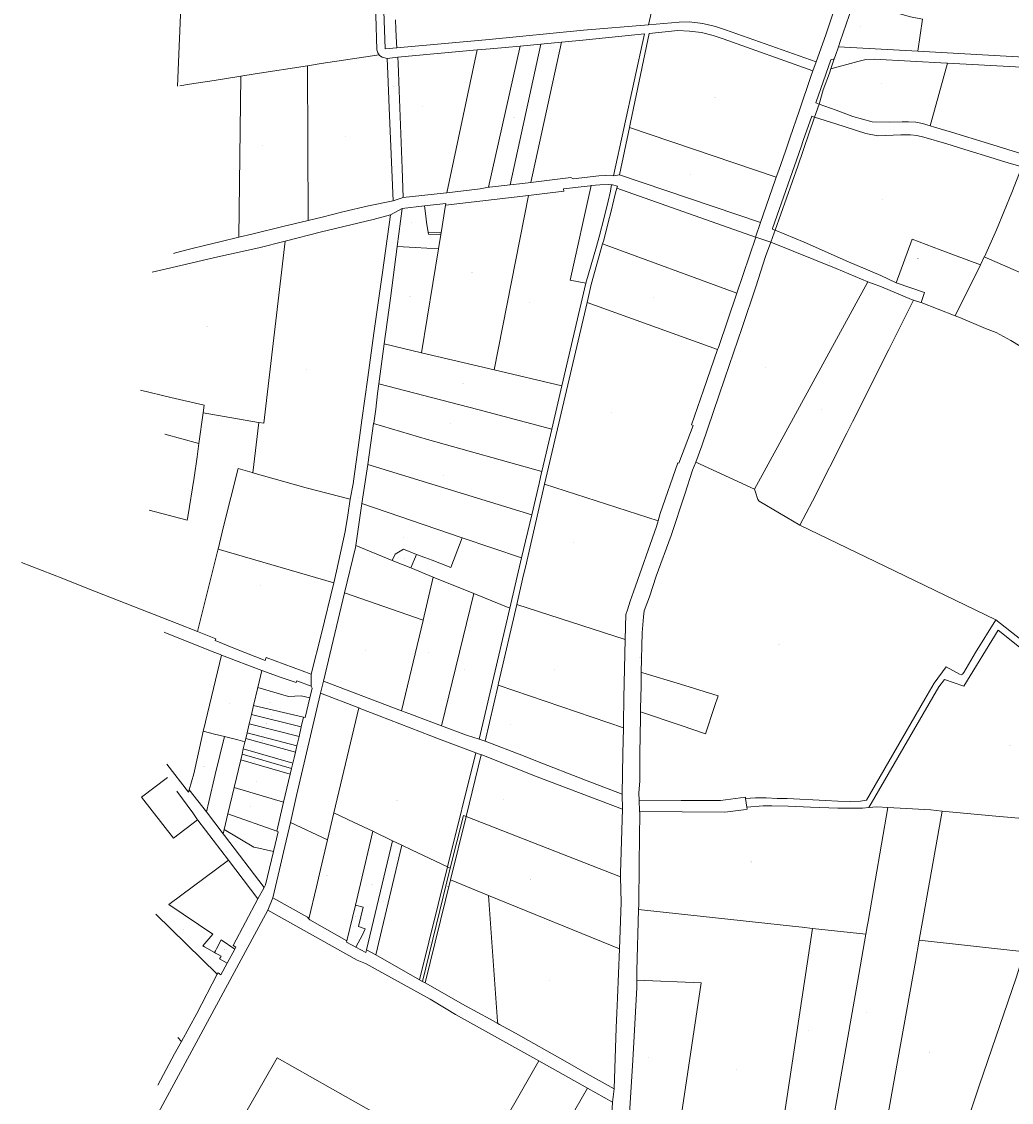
# Model space of a CAD drawing. Header units: metres. Extents: x 157502 to 161309, y 403445 to 406837.
# Tile 7 of 15: x 157806 to 158794, y 404671 to 405750. Entities that reach past the tile are written whole.
import ezdxf
from ezdxf.enums import TextEntityAlignment as Align
from ezdxf.lldxf.tags import DXFTag

# ---------------------------------------------------------------- set-up
doc = ezdxf.new("R2010")
doc.units = ezdxf.units.M
doc.layers.get('0').update_dxf_attribs({"color": 151})
doc.layers.add('B-WE-KG-GRENS_PERCEEL-G', color=150, linetype='KG-PERCEEL-SO', lineweight=18)
doc.layers.add('B-WE-KG-GRENS_PERCEEL-S', color=150, linetype='Continuous', lineweight=25)
doc.styles.add('NLCS-ISO', font='NLCS-ISO.TTF')
doc.styles.get("Standard").update_dxf_attribs({"font": 'iv-font.shx'})
tags = doc.linetypes.add('KG-PERCEEL-SO', pattern='A,5.5,-2,["P",Standard,S=1.8,R=0,X=-0.5,Y=-0.9],-2,5.5,-2,[5,NLCS.SHX,S=0.75,R=0,X=0,Y=0],-2', length=19).pattern_tags.tags
tags[6] = DXFTag(74, 10)

# ---------------------------------------------------------------- blocks, each defined once
blk = doc.blocks.new('SKG-PERCEELNUMMER-SO')
at = {"style": 'NLCS-ISO', "oblique": 10, "flags": 1}
for tag, p in [('GEMEENTECODE', (0, 2.6)), ('PERCEELGROOTTE', (0, -2.4))]:
    blk.add_attdef(tag, text='', height=1.8, dxfattribs=at).set_placement(p, align=Align.MIDDLE_CENTER)
at = {"style": 'NLCS-ISO', "oblique": 10}
blk.add_attdef('SECTIE', text='', height=1.8, dxfattribs=at).set_placement((-0.5, 0), align=Align.MIDDLE_RIGHT)
blk.add_attdef('PERCEELNUMMER', text='', height=1.8, dxfattribs=at).set_placement((0.5, 0), align=Align.MIDDLE_LEFT)

msp = doc.modelspace()

# ---------------------------------------------------------------- linework, layer by layer
at = {"layer": 'B-WE-KG-GRENS_PERCEEL-G', "ltscale": 0.2, "flags": 128}
for points in [[(157968.994, 405860.145), (157980.941, 405858.176), (158005.183, 405854.181), (158015.807, 405852.43), (158026.191, 405851.372), (158040.397, 405851.011), (158078.929, 405849.801), (158092.728, 405849.789), (158102.974, 405850.58), (158104.444, 405850.693), (158140.328, 405852.567), (158143.53, 405850.325), (158154.807, 405840.602), (158156.667, 405837.256), (158159.601, 405756.374), (158160.855, 405721.792), (158161.607, 405718.749), (158162.912, 405716.665)], [(158169.152, 405722.623), (158164.096, 405863.283)], [(157968.01, 405836.345), (157961.772, 405685.457)], [(158431.685, 405746.729), (158436.957, 405769.702), (158438.024, 405774.353)], [(158616.92, 405761.732), (158608.751, 405736.779), (158599.12, 405709.817)], [(158634.65, 405763.458), (158632.003, 405756.045), (158623.166, 405730.025), (158621.337, 405724.721)], [(158634.65, 405763.458), (158682.638, 405757.471), (158693.107, 405754.656), (158705.092, 405752.22), (158700.57, 405720.225)], [(158180.707, 405723.671), (158180.509, 405728.489), (158179.846, 405742.354), (158179.335, 405751.477)], [(158431.685, 405746.729), (158462.474, 405749.378), (158472.52, 405749.573), (158486.179, 405748.096), (158498.674, 405744.943), (158508.545, 405741.708), (158599.12, 405709.817)], [(158180.707, 405723.671), (158272.826, 405731.996), (158367.007, 405741.164), (158431.685, 405746.729)], [(158344.944, 405729.18), (158366.354, 405731.146), (158427.796, 405737.507)], [(158427.796, 405737.507), (158396.906, 405595.879)], [(158412.789, 405644.095), (158413.831, 405649.062), (158432.495, 405737.994)], [(158432.495, 405737.994), (158461.202, 405740.966), (158472.572, 405740.333), (158484.844, 405738.832), (158496.214, 405736.078), (158506.249, 405732.686), (158595.833, 405700.612)], [(158260.789, 405721.492), (158273.843, 405722.65), (158303.623, 405725.371)], [(158303.623, 405725.371), (158272.218, 405584.562)], [(158293.717, 405586.976), (158324.281, 405727.282)], [(158303.623, 405725.371), (158324.281, 405727.282)], [(158344.944, 405729.18), (158314.336, 405589.319)], [(158324.281, 405727.282), (158344.944, 405729.18)], [(158162.912, 405716.665), (158105.16, 405707.9), (158091.432, 405705.751)], [(158171.178, 405713.077), (158166.172, 405714.407), (158163.278, 405716.081), (158162.912, 405716.665)], [(158180.707, 405723.671), (158169.152, 405722.623)], [(158181.683, 405714.418), (158260.789, 405721.492)], [(158260.789, 405721.492), (158230.514, 405579.07)], [(158621.337, 405724.721), (158618.301, 405715.916), (158617.173, 405712.531)], [(158700.57, 405720.225), (158658.07, 405722.54), (158621.337, 405724.721)], [(158953.765, 405706.035), (158729.869, 405718.63), (158700.57, 405720.225)], [(158091.432, 405705.751), (158039.351, 405697.599), (158025.041, 405695.359)], [(158091.432, 405705.751), (158092.357, 405551.48)], [(158181.683, 405714.418), (158171.178, 405713.077)], [(158171.178, 405713.077), (158171.804, 405697.759), (158173.041, 405663.818), (158176.975, 405571.122)], [(158187.131, 405574.166), (158185.926, 405603.317), (158182.889, 405680.944), (158181.914, 405708.467), (158181.683, 405714.418)], [(158599.12, 405709.817), (158595.833, 405700.612)], [(158617.173, 405712.531), (158613.642, 405711.532), (158598.759, 405668.654), (158601.925, 405667.544)], [(158613.889, 405702.681), (158617.173, 405712.531)], [(158730.115, 405708.455), (158729.452, 405708.491), (158657.111, 405712.287), (158648.555, 405712.166), (158640.645, 405709.9), (158613.889, 405702.681)], [(158712.793, 405645.736), (158730.115, 405708.455)], [(158899.42, 405699.53), (158798.043, 405704.799), (158730.115, 405708.455)], [(158025.041, 405695.359), (157998.445, 405691.197), (157973.879, 405687.352), (157964.252, 405685.845)], [(158025.041, 405695.359), (158023.031, 405534.604)], [(158595.833, 405700.612), (158593.921, 405695.067), (158582.629, 405661.544), (158572.813, 405633.386), (158568.359, 405620.559), (158561.694, 405601.453), (158559.275, 405594.541)], [(158601.925, 405667.544), (158606.097, 405681.746), (158612.447, 405698.354), (158613.889, 405702.681)], [(158597.57, 405654.586), (158601.925, 405667.544)], [(158601.925, 405667.544), (158618.989, 405661.353), (158635.79, 405655.233), (158655.088, 405649.644), (158672.005, 405649.438), (158684.982, 405649.931), (158691.337, 405649.911), (158698.47, 405649.356), (158705.052, 405647.997), (158712.793, 405645.736)], [(158597.57, 405654.586), (158594.689, 405655.612), (158586.124, 405631.042), (158584.229, 405624.849), (158555.507, 405543.498), (158555.611, 405542.789), (158558.204, 405541.724)], [(158558.204, 405541.724), (158580.667, 405605.454), (158597.57, 405654.586)], [(158597.57, 405654.586), (158618.57, 405647.663), (158648.616, 405637.997), (158660.701, 405635.81), (158683.683, 405636.674), (158693.219, 405636.91), (158699.427, 405636.315), (158706.555, 405634.619), (158729.365, 405627.695), (158751.789, 405620.965), (158771.251, 405614.939), (158784.899, 405610.687), (158804.221, 405604.908)], [(158402.882, 405596.891), (158412.789, 405644.095)], [(158559.275, 405594.541), (158412.789, 405644.095)], [(158712.793, 405645.736), (158717.108, 405644.475), (158733.986, 405639.38), (158770.902, 405628.274), (158823.508, 405611.974), (158872.291, 405597.155), (158891.059, 405591.657), (158893.767, 405590.887)], [(158396.906, 405595.879), (158388.682, 405596.238), (158382.163, 405595.83), (158356.531, 405592.926), (158354.375, 405594.148)], [(158396.906, 405595.879), (158402.882, 405596.891)], [(158402.882, 405596.891), (158543.685, 405549.435)], [(158766.843, 405515.058), (158766.9, 405515.177), (158779.171, 405541.938), (158794.296, 405579.132), (158804.221, 405604.908)], [(158272.218, 405584.562), (158272.991, 405584.716), (158293.717, 405586.976)], [(158293.717, 405586.976), (158306.212, 405588.34), (158314.336, 405589.319)], [(158311.941, 405576.342), (158347.373, 405580.727), (158346.832, 405583.034), (158373.57, 405586.005), (158374.672, 405586.127)], [(158314.336, 405589.319), (158354.375, 405594.148)], [(158374.672, 405586.127), (158353.804, 405491.855)], [(158369.194, 405488.847), (158379.762, 405525.516), (158382.568, 405535.044), (158387.456, 405554.341), (158391.415, 405570.614), (158393.766, 405580.644), (158394.522, 405585.307)], [(158374.672, 405586.127), (158383.34, 405587.091), (158391.963, 405587.215), (158394.9, 405586.985)], [(158394.9, 405586.985), (158394.522, 405585.307)], [(158394.9, 405586.985), (158395.856, 405586.91)], [(158395.856, 405586.91), (158400.744, 405585.697), (158400.359, 405583.685)], [(158559.275, 405594.541), (158558.308, 405591.75), (158543.685, 405549.435)], [(158187.131, 405574.166), (158227.103, 405578.679), (158230.514, 405579.07)], [(158229.397, 405566.533), (158311.941, 405576.342)], [(158230.514, 405579.07), (158263.946, 405582.906), (158272.218, 405584.562)], [(158311.941, 405576.342), (158277.796, 405402.341)], [(158400.359, 405583.685), (158398.891, 405578.966), (158397.179, 405571.876), (158394.085, 405559.398), (158391.97, 405550.713), (158387.105, 405531.865), (158386.058, 405528.116)], [(158400.359, 405583.685), (158538.52, 405534.74)], [(158092.357, 405551.48), (158106.079, 405554.807), (158126.771, 405559.823), (158152.362, 405565.844), (158176.975, 405571.122)], [(158176.975, 405571.122), (158187.131, 405574.166)], [(158185.922, 405563.444), (158208.231, 405565.937)], [(158208.231, 405565.937), (158229.464, 405568.309), (158229.397, 405566.533)], [(158208.231, 405565.937), (158209.539, 405555.594), (158210.412, 405549.588), (158211.911, 405539.276)], [(158224.925, 405539.03), (158229.397, 405566.533)], [(158069.311, 405530.829), (158105.617, 405539.906), (158157.217, 405552.278), (158174.461, 405556.956)], [(158174.461, 405556.956), (158166.312, 405499.366), (158157.736, 405438.996), (158151.631, 405394.812), (158145.704, 405351.922), (158142.95, 405331.999), (158140.29, 405312.749), (158138.34, 405298.637), (158136.955, 405288.612), (158134.114, 405273.177)], [(158174.461, 405556.956), (158185.922, 405563.444)], [(158185.922, 405563.444), (158182.649, 405538.081)], [(158023.031, 405534.604), (158037.356, 405538.099), (158067.012, 405545.336), (158092.357, 405551.48)], [(158538.52, 405534.74), (158543.685, 405549.435)], [(157957.766, 405518.546), (157959.994, 405519.115), (157973.832, 405522.651), (157990.056, 405526.797), (158003.987, 405529.957), (158023.031, 405534.604)], [(158182.649, 405538.081), (158181.018, 405525.439)], [(158211.911, 405539.276), (158224.925, 405539.03)], [(158211.911, 405539.276), (158212.149, 405537.637)], [(158224.667, 405537.449), (158212.149, 405537.637)], [(158224.667, 405537.449), (158222.299, 405522.92)], [(158224.925, 405539.03), (158224.667, 405537.449)], [(158538.849, 405534.627), (158519.951, 405478.91)], [(158538.52, 405534.74), (158538.849, 405534.627)], [(158553.886, 405529.87), (158538.849, 405534.627)], [(158553.886, 405529.87), (158557.259, 405539.13), (158558.204, 405541.724)], [(158558.204, 405541.724), (158587.255, 405529.793), (158631.273, 405510.228), (158663.531, 405496.544), (158679.036, 405489.057)], [(158694.978, 405532.592), (158679.036, 405489.057)], [(158694.978, 405532.592), (158722.677, 405522.133), (158762.969, 405507.074)], [(157936.544, 405499.662), (157975.188, 405508.807), (157999.15, 405514.571), (158042.89, 405524.224), (158069.311, 405530.829)], [(158069.311, 405530.829), (158047.899, 405349.006), (158043.038, 405349.843)], [(158181.018, 405525.439), (158174.36, 405473.841), (158168.145, 405428.143)], [(158181.018, 405525.439), (158198.894, 405524.397), (158222.299, 405522.92)], [(158222.299, 405522.92), (158205.421, 405419.372)], [(158386.058, 405528.116), (158374.736, 405487.557)], [(158386.058, 405528.116), (158519.951, 405478.91)], [(158478.886, 405310.265), (158485.069, 405326.536), (158508.052, 405394.02), (158525.259, 405444.657), (158538.861, 405484.979), (158548.647, 405515.314), (158553.886, 405529.87)], [(158553.886, 405529.87), (158618.986, 405503.557), (158650.786, 405490.081)], [(158762.969, 405507.074), (158766.843, 405515.058)], [(158766.843, 405515.058), (158832.303, 405486.542), (158802.71, 405426.059)], [(158762.969, 405507.074), (158737.9, 405456.339)], [(158369.194, 405488.847), (158345.295, 405386.292)], [(158353.804, 405491.855), (158369.194, 405488.847)], [(158650.786, 405490.081), (158537.723, 405283.37)], [(158650.786, 405490.081), (158655.307, 405488.336), (158664.383, 405485.151), (158694.206, 405472.439), (158696.173, 405471.818)], [(158679.036, 405489.057), (158707.359, 405479.411), (158703.769, 405469.401)], [(158374.736, 405487.557), (158370.482, 405469.351)], [(158519.951, 405478.91), (158501.534, 405424.608), (158500.81, 405422.514)], [(158370.482, 405469.351), (158328.187, 405288.333)], [(158500.81, 405422.514), (158370.482, 405469.351)], [(158696.173, 405471.818), (158671.624, 405422.568), (158635.277, 405350.56), (158629.554, 405339.178), (158595.327, 405271.098), (158582.943, 405247.465)], [(158703.769, 405469.401), (158703.506, 405469.502), (158696.173, 405471.818)], [(158737.9, 405456.339), (158703.769, 405469.401)], [(158802.71, 405426.059), (158793.267, 405431.435), (158778.762, 405439.692), (158768.034, 405443.592), (158743.093, 405454.352), (158737.9, 405456.339)], [(158168.145, 405428.143), (158162.716, 405388.224)], [(158168.145, 405428.143), (158205.421, 405419.372)], [(158205.421, 405419.372), (158277.796, 405402.341)], [(158500.81, 405422.514), (158486.84, 405382.09), (158474.64, 405347.374)], [(158277.796, 405402.341), (158345.295, 405386.292)], [(157924.913, 405381.968), (157955.3, 405374.75), (157988.563, 405366.913), (157987.573, 405359.393)], [(158162.716, 405388.224), (158161.439, 405378.831), (158159.676, 405363.18), (158157.6, 405348.983), (158157.569, 405348.774)], [(158162.716, 405388.224), (158261.379, 405362.68), (158335.237, 405343.133)], [(158345.295, 405386.292), (158335.237, 405343.133)], [(157987.573, 405359.393), (157983.251, 405328.657)], [(158043.038, 405349.843), (158042.621, 405349.915), (157987.573, 405359.393)], [(158043.038, 405349.843), (158037.03, 405299.693)], [(158157.569, 405348.774), (158151.599, 405307.956)], [(158325.369, 405300.785), (158211.452, 405332.953), (158157.569, 405348.774)], [(157949.361, 405338.172), (157983.251, 405328.657)], [(158335.237, 405343.133), (158325.369, 405300.785)], [(158462.208, 405309.124), (158476.251, 405346.897), (158474.64, 405347.374)], [(157983.251, 405328.657), (157981.415, 405315.597), (157978.593, 405294.966), (157972.136, 405255.628)], [(158151.599, 405307.956), (158145.881, 405268.898)], [(158151.599, 405307.956), (158315.262, 405257.569)], [(158424.556, 405100.58), (158425.439, 405139.875), (158426.901, 405155.961), (158427.387, 405161.797), (158432.739, 405175.904), (158439.59, 405196.456), (158454.26, 405237.043), (158467.957, 405278.134), (158475.776, 405302.081), (158478.886, 405310.265)], [(158462.208, 405309.124), (158460.975, 405309.582), (158443.602, 405258.798), (158441.491, 405251.585)], [(158478.886, 405310.265), (158537.723, 405283.37)], [(158002.261, 405223.501), (158007.844, 405245.845), (158022.347, 405303.887)], [(158022.347, 405303.887), (158036.229, 405299.916), (158037.03, 405299.693)], [(158037.03, 405299.693), (158090.152, 405284.688), (158134.114, 405273.177)], [(158325.369, 405300.785), (158325.157, 405299.878), (158322.582, 405288.83)], [(158300.338, 405168.237), (158306.882, 405196.459), (158308.914, 405205.222), (158328.187, 405288.333)], [(158322.582, 405288.83), (158315.262, 405257.569)], [(158441.491, 405251.585), (158328.187, 405288.333)], [(158582.943, 405247.465), (158542.229, 405271.175), (158540.991, 405273.039), (158538.529, 405280.293), (158537.723, 405283.37)], [(158134.114, 405273.177), (158131.768, 405257.205), (158129.011, 405240.863), (158120.608, 405201.558), (158117.745, 405189.819)], [(157933.497, 405262.325), (157971.597, 405252.43), (157972.136, 405255.628)], [(158145.881, 405268.898), (158139.735, 405226.849)], [(158145.881, 405268.898), (158245.983, 405234.827)], [(158315.262, 405257.569), (158305.191, 405214.563)], [(158441.491, 405251.585), (158439.851, 405245.978), (158416.722, 405180.655), (158413.608, 405171.316), (158410.773, 405162.814), (158409.245, 405158.231), (158408.608, 405133.173)], [(158778.454, 405152.673), (158677.323, 405201.705), (158582.943, 405247.465)], [(158200.299, 405217.995), (158208.774, 405214.954), (158216.046, 405212.272), (158234.684, 405204.891), (158245.983, 405234.827)], [(158245.983, 405234.827), (158305.191, 405214.563)], [(158002.012, 405222.505), (157981.716, 405141.279)], [(158002.012, 405222.505), (158002.261, 405223.501)], [(158002.261, 405223.501), (158117.745, 405189.819)], [(158139.735, 405226.849), (158139.476, 405225.079), (158128.6, 405179.697)], [(158139.735, 405226.849), (158176.183, 405212.031)], [(158187.415, 405223.304), (158178.899, 405218.26)], [(158200.327, 405218.061), (158187.415, 405223.304)], [(157806.297, 405209.883), (157847.404, 405193.975), (157873.14, 405183.907), (157909.679, 405169.428), (157961.483, 405149.334), (157981.716, 405141.279)], [(158178.899, 405218.26), (158176.183, 405212.031)], [(158176.183, 405212.031), (158194.531, 405204.571)], [(158194.531, 405204.571), (158200.299, 405217.995)], [(158200.327, 405218.061), (158200.299, 405217.995)], [(158305.191, 405214.563), (158293.435, 405164.361)], [(158194.531, 405204.571), (158216.946, 405195.458)], [(158778.454, 405152.673), (158823.754, 405117.163), (158862.9, 405174.94), (158864.99, 405177.18), (158878.594, 405198.508)], [(158117.745, 405189.819), (158105.409, 405139.246), (158095.264, 405098.609)], [(158216.946, 405195.458), (158206.992, 405152.661)], [(158216.946, 405195.458), (158257.363, 405179.026)], [(158128.6, 405179.697), (158107.476, 405091.549)], [(158206.992, 405152.661), (158128.6, 405179.697)], [(158225.181, 405047.051), (158257.363, 405179.026)], [(158257.363, 405179.026), (158293.435, 405164.361)], [(158282.147, 405089.787), (158300.338, 405168.237)], [(158300.338, 405168.237), (158408.608, 405133.173)], [(158293.435, 405164.361), (158262.839, 405033.704)], [(158206.992, 405152.661), (158206.861, 405152.099), (158185.383, 405062.068)], [(158528.68, 404974.552), (158538.606, 404975.126), (158549.137, 404975.215), (158560.202, 404974.59), (158568.68, 404974.501), (158570.323, 404974.425), (158608.495, 404972.665), (158620.81, 404971.96), (158633.164, 404971.611), (158643.191, 404971.787), (158649.228, 404972.71), (158707.6, 405073.58), (158716.999, 405089.492), (158728.674, 405105.881), (158741.96, 405098.47), (158743.83, 405097.98), (158745.2, 405098.7), (158746.53, 405100.41), (158758.074, 405120.391), (158778.454, 405152.673)], [(158005.826, 405117.713), (158004.349, 405118.274), (157996.553, 405121.331), (157949.341, 405140.274), (157948.506, 405140.606)], [(157999.993, 405134.014), (157981.716, 405141.279)], [(158049.322, 405112.191), (158019.701, 405124.049), (157999.277, 405132.225), (157999.993, 405134.014)], [(158406.912, 405045.034), (158407.018, 405049.083), (158407.127, 405074.902), (158408.608, 405133.173)], [(158651.544, 404965.391), (158721.41, 405086.04), (158727.26, 405093.34), (158746.327, 405086.745), (158780.644, 405142.392), (158816.83, 405113.55), (158826.427, 405107.286)], [(158005.826, 405117.713), (157987.785, 405042.856), (157987.504, 405041.689)], [(158046.106, 405102.413), (158005.826, 405117.713)], [(158050.386, 405115.221), (158049.322, 405112.191)], [(158050.386, 405115.221), (158095.264, 405098.609)], [(158046.106, 405102.413), (158042.007, 405085.166)], [(158080.237, 405090.272), (158065.15, 405095.18), (158046.106, 405102.413)], [(158424.556, 405100.58), (158426.148, 405100.088), (158463.668, 405088.486), (158501.228, 405076.904), (158497.77, 405066.485), (158488.764, 405039.228), (158464.289, 405047.409), (158423.972, 405060.885)], [(158423.972, 405060.885), (158423.972, 405064.097), (158424.461, 405087.079), (158424.461, 405096.371), (158424.556, 405100.58)], [(158080.821, 405091.85), (158080.237, 405090.272)], [(158095.094, 405086.566), (158080.821, 405091.85)], [(158095.264, 405098.609), (158095.094, 405086.566)], [(158104.492, 405079.784), (158107.476, 405091.549)], [(158107.476, 405091.549), (158185.383, 405062.068)], [(158281.68, 405087.775), (158281.777, 405088.193), (158282.147, 405089.787)], [(158042.007, 405085.166), (158037.807, 405067.491)], [(158042.007, 405085.166), (158072.682, 405076.475), (158085.239, 405077.153), (158093.919, 405075.155)], [(158104.492, 405079.784), (158080.705, 404977.536), (158074.45, 404950.649)], [(158093.919, 405075.155), (158096.242, 405084.745), (158095.094, 405086.566)], [(158104.492, 405079.784), (158142.691, 405064.943)], [(158268.719, 405031.88), (158281.68, 405087.775)], [(158281.68, 405087.775), (158406.912, 405045.034)], [(158037.807, 405067.491), (158035.608, 405058.241)], [(158087.659, 405055.544), (158037.807, 405067.491)], [(158089.085, 405055.202), (158093.919, 405075.155)], [(158035.608, 405058.241), (158033.43, 405049.078)], [(158085.385, 405045.915), (158035.608, 405058.241)], [(158117.932, 404960.103), (158142.691, 405064.943)], [(158142.691, 405064.943), (158143.174, 405064.755), (158163.155, 405056.992), (158214.71, 405036.963), (158222.231, 405034.149), (158259.549, 405020.188)], [(158185.383, 405062.068), (158192.497, 405059.379), (158225.181, 405047.051)], [(158422.492, 404972.719), (158422.017, 404980), (158422.994, 404992.21), (158422.994, 405019.106), (158423.972, 405055.292), (158423.972, 405060.885)], [(158033.43, 405049.078), (158031.267, 405039.975)], [(158033.43, 405049.078), (158083.156, 405036.475)], [(158085.385, 405045.915), (158083.156, 405036.475)], [(158087.659, 405055.544), (158085.385, 405045.915)], [(158087.659, 405055.544), (158089.085, 405055.202)], [(158225.181, 405047.051), (158250.158, 405037.638), (158262.839, 405033.704)], [(157987.504, 405041.689), (157986.728, 405038.47), (157978.191, 404999.022)], [(158008.636, 405036.398), (157998.719, 405038.881), (157987.504, 405041.689)], [(158008.636, 405036.398), (157999.565, 404998.559), (157993.033, 404971.218), (157990.608, 404961.07)], [(158029.169, 405031.149), (158022.084, 405032.96), (158008.636, 405036.398)], [(158031.267, 405039.975), (158029.965, 405034.498)], [(158031.267, 405039.975), (158080.941, 405027.093)], [(158083.156, 405036.475), (158080.941, 405027.093)], [(158405.57, 404978.798), (158406.244, 405019.379), (158406.897, 405044.457), (158406.912, 405045.034)], [(158029.169, 405031.149), (158028.722, 405029.266), (158027.484, 405024.055)], [(158029.965, 405034.498), (158029.558, 405032.789), (158029.169, 405031.149)], [(158079.463, 405020.83), (158029.965, 405034.498)], [(158080.941, 405027.093), (158079.463, 405020.83)], [(158262.839, 405033.704), (158268.719, 405031.88)], [(158268.719, 405031.88), (158268.762, 405031.867), (158307.13, 405017.153), (158319.259, 405012.125), (158368.863, 404992.981), (158405.57, 404978.798)], [(158026.206, 405018.678), (158024.89, 405013.144)], [(158027.484, 405024.055), (158026.206, 405018.678)], [(158026.206, 405018.678), (158075.619, 405004.541)], [(158076.861, 405009.805), (158027.484, 405024.055)], [(158079.463, 405020.83), (158078.153, 405015.278), (158076.861, 405009.805)], [(158259.549, 405020.188), (158231.206, 404906.237)], [(158249.786, 404956.617), (158264.961, 405018.163)], [(158259.549, 405020.188), (158264.961, 405018.163)], [(158264.961, 405018.163), (158265.382, 405018.006), (158320.672, 404996.194), (158405.726, 404963.97)], [(157973.546, 404983.145), (157972.842, 404980.738), (157951.18, 405008.958)], [(158024.89, 405013.144), (158018.337, 404985.571)], [(158074.233, 404998.67), (158024.89, 405013.144)], [(158075.619, 405004.541), (158074.233, 404998.67)], [(158076.861, 405009.805), (158075.619, 405004.541)], [(157981.833, 404953.142), (157957.77, 404934.885), (157926.029, 404975.963), (157951.694, 404995.635)], [(157978.191, 404999.022), (157973.546, 404983.145)], [(158074.233, 404998.67), (158067.703, 404971.003)], [(157981.833, 404953.142), (157977.067, 404960.15), (157961.086, 404981.728)], [(157973.546, 404983.145), (157990.608, 404961.07)], [(158018.337, 404985.571), (158012.111, 404959.369)], [(158018.337, 404985.571), (158067.703, 404971.003)], [(158067.703, 404971.003), (158060.814, 404941.819)], [(158405.57, 404978.798), (158405.726, 404963.97)], [(158422.492, 404972.719), (158464.281, 404972.641), (158482.851, 404972.603), (158497.298, 404972.574), (158503.76, 404972.597)], [(158422.955, 404961.421), (158422.492, 404972.719)], [(158503.76, 404972.597), (158528.511, 404975.834), (158528.68, 404974.552)], [(158528.68, 404974.552), (158529.822, 404965.874)], [(157990.608, 404961.07), (158007.365, 404939.39)], [(158111.592, 404933.257), (158117.932, 404960.103)], [(158117.932, 404960.103), (158138.049, 404950.682), (158156.831, 404941.887)], [(158405.726, 404963.97), (158403.79, 404900.459), (158403.884, 404896.481)], [(158421.894, 404863.926), (158422.016, 404867.999), (158422.505, 404910.062), (158422.994, 404960.455), (158422.955, 404961.421)], [(158422.955, 404961.421), (158508.101, 404960.918), (158526.702, 404963.365), (158530.088, 404963.849), (158529.822, 404965.874)], [(158529.822, 404965.874), (158546.37, 404967.184), (158554.848, 404967.362), (158571.178, 404967.005), (158593.607, 404965.962)], [(158593.607, 404965.962), (158620.729, 404964.905), (158632.201, 404964.732), (158645.175, 404964.794), (158651.544, 404965.391)], [(158670.58, 404965.49), (158658.1, 404892.5), (158650.933, 404851.854), (158650.02, 404846.674), (158648.671, 404839.027)], [(158670.58, 404965.49), (158659.59, 404966.05), (158651.544, 404965.391)], [(158724.936, 404961.998), (158713.4, 404963.31), (158670.58, 404965.49)], [(158702.005, 404833.171), (158724.936, 404961.998)], [(158724.936, 404961.998), (158774.711, 404957.239)], [(158012.604, 404912.951), (157982.041, 404952.837), (157981.833, 404953.142)], [(158012.111, 404959.369), (158008.397, 404943.739)], [(158060.814, 404941.819), (158012.111, 404959.369)], [(158074.45, 404950.649), (158067.559, 404921.026), (158063.499, 404903.576), (158056.922, 404875.306)], [(158111.592, 404933.257), (158074.45, 404950.649)], [(158247.073, 404957.69), (158233.981, 404904.923)], [(158234.161, 404893.251), (158249.786, 404956.617)], [(158247.073, 404957.69), (158249.786, 404956.617)], [(158249.786, 404956.617), (158403.884, 404896.481)], [(158774.711, 404957.239), (158896.248, 404946.664)], [(158008.397, 404943.739), (158007.365, 404939.39)], [(158007.365, 404939.39), (158008.617, 404937.77)], [(158057.676, 404921.515), (158042.923, 404924.829), (158038.046, 404925.933), (158008.397, 404943.739)], [(158057.676, 404921.515), (158062.369, 404941.259)], [(158062.369, 404941.259), (158060.814, 404941.819)], [(158156.831, 404941.887), (158139.365, 404868.165)], [(158176.431, 404932.376), (158156.831, 404941.887)], [(158008.617, 404937.77), (158048.191, 404885.874)], [(158092.974, 404854.419), (158100.492, 404886.252), (158104.607, 404903.678), (158111.592, 404933.257)], [(158150.563, 404823.506), (158176.431, 404932.376)], [(158159.622, 404818.376), (158185.662, 404927.968)], [(158176.431, 404932.376), (158185.662, 404927.968)], [(158185.662, 404927.968), (158195.205, 404923.413), (158231.203, 404906.227)], [(158048.191, 404885.874), (158049.774, 404888.265), (158057.676, 404921.515)], [(158012.604, 404912.951), (157953.226, 404868.807)], [(158042.043, 404874.533), (158012.604, 404912.951)], [(158231.203, 404906.227), (158203.211, 404793.692)], [(158231.206, 404906.237), (158231.203, 404906.227)], [(158233.981, 404904.923), (158231.206, 404906.237)], [(158206.245, 404791.973), (158233.981, 404904.923)], [(158403.884, 404896.481), (158404.488, 404870.79), (158402.728, 404824.672)], [(158042.043, 404874.533), (158048.191, 404885.874)], [(158208.828, 404790.51), (158234.161, 404893.251)], [(158234.161, 404893.251), (158272.114, 404877.637)], [(158042.043, 404874.533), (158017.474, 404827.757)], [(158051.827, 404863.18), (158056.922, 404875.306)], [(158056.922, 404875.306), (158091.535, 404855.954), (158092.974, 404854.419)], [(158281.405, 404750.117), (158281.284, 404751.881), (158272.114, 404877.637)], [(158272.114, 404877.637), (158402.728, 404824.672)], [(158051.827, 404863.18), (157938.185, 404652.696)], [(157953.226, 404868.807), (157997.136, 404839.194), (157987.155, 404827.44), (157988.942, 404826.434), (157998.852, 404820.856)], [(158051.827, 404863.18), (158141.001, 404813.262), (158149.427, 404809.985), (158213.988, 404774.43), (158229.975, 404764.682), (158239.315, 404759.079), (158322.52, 404712.574)], [(158139.365, 404868.165), (158130.919, 404832.518)], [(158139.365, 404868.165), (158147.217, 404866.169), (158142.53, 404846.637), (158149.204, 404844.501), (158146.504, 404838.641), (158139.914, 404826.152)], [(158420.055, 404793.323), (158420.06, 404802.479), (158421.894, 404863.926)], [(158421.894, 404863.926), (158575.493, 404847.062), (158585.101, 404846.007), (158595.39, 404844.877)], [(158001.572, 404799.098), (157940.12, 404859.062)], [(158092.974, 404854.419), (158094.001, 404853.324)], [(158094.001, 404853.324), (158130.919, 404832.518)], [(158551.231, 404551.882), (158595.39, 404844.877)], [(158595.39, 404844.877), (158648.671, 404839.027)], [(157998.852, 404820.856), (157999.777, 404822.548), (157999.672, 404822.605), (158000.797, 404824.659), (158005.46, 404833.368), (158019.035, 404824.269)], [(158130.919, 404832.518), (158130.577, 404831.23)], [(158130.577, 404831.23), (158139.914, 404826.152)], [(158648.671, 404839.027), (158638.919, 404783.723), (158597.951, 404551.391)], [(158651.918, 404553.538), (158677.865, 404699.214), (158698.187, 404811.837), (158702.005, 404833.171)], [(158807.37, 404821.603), (158702.005, 404833.171)], [(157998.852, 404820.856), (157999.782, 404820.143), (158002.442, 404818.723), (158005.264, 404817.285), (158003.751, 404814.51), (158011.444, 404810.314)], [(158011.444, 404810.314), (158019.035, 404824.269)], [(158019.035, 404824.269), (158020.011, 404826.062), (158017.474, 404827.757)], [(158139.914, 404826.152), (158149.901, 404820.721)], [(158149.901, 404820.721), (158150.563, 404823.506)], [(158159.622, 404818.376), (158150.563, 404823.506)], [(158402.728, 404824.672), (158400.845, 404775.335), (158400.242, 404760.558), (158399.629, 404745.519), (158397.508, 404684.65)], [(158744.13, 404634.593), (158761.96, 404688.71), (158798.736, 404795.411), (158802.418, 404807.321), (158807.37, 404821.603)], [(158002.35, 404800.576), (158005.114, 404798.679), (158011.444, 404810.314)], [(158203.211, 404793.692), (158159.622, 404818.376)], [(158001.572, 404799.098), (157981, 404760.013), (157965.718, 404732.179)], [(158002.35, 404800.576), (158001.572, 404799.098)], [(158206.245, 404791.973), (158203.211, 404793.692)], [(158208.828, 404790.51), (158206.245, 404791.973)], [(158281.405, 404750.117), (158273.776, 404754.365), (158249.122, 404767.692), (158208.828, 404790.51)], [(158408.957, 404590.508), (158411.256, 404639.12), (158412.234, 404649.389), (158416.145, 404712.949), (158420.06, 404785.86), (158420.055, 404793.323)], [(158420.055, 404793.323), (158484.33, 404790.668)], [(158484.33, 404790.668), (158456.253, 404603.836)], [(158397.508, 404684.65), (158370.718, 404699.809), (158348.728, 404712.48), (158299.091, 404740.396), (158283.25, 404749.048), (158281.405, 404750.117)], [(157962.226, 404735.978), (157965.718, 404732.179)], [(157965.718, 404732.179), (157958.866, 404719.699), (157942.225, 404688.483)], [(158031.379, 404663.556), (158061.313, 404715.84), (158114.211, 404685.949), (158165.42, 404656.703)], [(158270.676, 404622.573), (158322.52, 404712.574)], [(158322.52, 404712.574), (158370.997, 404685.479)], [(158319.177, 404595.479), (158370.997, 404685.479)], [(158370.997, 404685.479), (158395.975, 404671.518)], [(158395.975, 404671.518), (158397.508, 404684.65)], [(158395.975, 404671.518), (158391.491, 404587.487)]]:
    msp.add_lwpolyline(points, dxfattribs=at)

# ---------------------------------------------------------------- block references
at = {"layer": 'B-WE-KG-GRENS_PERCEEL-S', "xscale": 0.2, "yscale": 0.2, "zscale": 0.2}
for p, values in [((158643.077, 405745.02), {'PERCEELNUMMER': '487', 'SECTIE': 'N'}), ((158195.961, 405721.514), {'PERCEELNUMMER': '204', 'SECTIE': 'N'}), ((158614.597, 405708.001), {'PERCEELNUMMER': '207', 'SECTIE': 'N'}), ((158176.909, 405684.843), {'PERCEELNUMMER': '314', 'SECTIE': 'N'}), ((158664.536, 405687.699), {'PERCEELNUMMER': '717', 'SECTIE': 'N'}), ((158262.137, 405679.787), {'PERCEELNUMMER': '310', 'SECTIE': 'N'}), ((158498.342, 405673.902), {'PERCEELNUMMER': '301', 'SECTIE': 'N'}), ((158206.299, 405665.495), {'PERCEELNUMMER': '309', 'SECTIE': 'N'}), ((158791.108, 405663.057), {'PERCEELNUMMER': '718', 'SECTIE': 'N'}), ((158297.413, 405654), {'PERCEELNUMMER': '311', 'SECTIE': 'N'}), ((158355.385, 405650.034), {'PERCEELNUMMER': '313', 'SECTIE': 'N'}), ((158316.81, 405648.853), {'PERCEELNUMMER': '312', 'SECTIE': 'N'}), ((157981.732, 405635.027), {'PERCEELNUMMER': '305', 'SECTIE': 'N'}), ((158128.9, 405635.638), {'PERCEELNUMMER': '307', 'SECTIE': 'N'}), ((158047.095, 405626.402), {'PERCEELNUMMER': '306', 'SECTIE': 'N'}), ((158585.865, 405625.175), {'PERCEELNUMMER': '206', 'SECTIE': 'N'}), ((158474.397, 405596.986), {'PERCEELNUMMER': '302', 'SECTIE': 'N'}), ((158664.403, 405572.435), {'PERCEELNUMMER': '466', 'SECTIE': 'N'}), ((158129.146, 405554.103), {'PERCEELNUMMER': '200', 'SECTIE': 'N'}), ((158195.353, 405549.456), {'PERCEELNUMMER': '703', 'SECTIE': 'N'}), ((158216.516, 405549.764), {'PERCEELNUMMER': '101', 'SECTIE': 'N'}), ((158223.346, 405538.14), {'PERCEELNUMMER': '704', 'SECTIE': 'N'}), ((158456.613, 405530.868), {'PERCEELNUMMER': '115', 'SECTIE': 'N'}), ((158612.542, 405509.85), {'PERCEELNUMMER': '463', 'SECTIE': 'N'}), ((158700.247, 405513.251), {'PERCEELNUMMER': '467', 'SECTIE': 'N'}), ((158255.519, 405499.783), {'PERCEELNUMMER': '688', 'SECTIE': 'N'}), ((158364.977, 405500.631), {'PERCEELNUMMER': '104', 'SECTIE': 'N'}), ((158193.655, 405475.424), {'PERCEELNUMMER': '687', 'SECTIE': 'N'}), ((158312.358, 405469.583), {'PERCEELNUMMER': '103', 'SECTIE': 'N'}), ((158435.87, 405474.297), {'PERCEELNUMMER': '116', 'SECTIE': 'N'}), ((158773.602, 405470.738), {'PERCEELNUMMER': '468', 'SECTIE': 'N'}), ((157991.385, 405445.838), {'PERCEELNUMMER': '94', 'SECTIE': 'N'}), ((158090.901, 405402.574), {'PERCEELNUMMER': '95', 'SECTIE': 'N'}), ((158547.917, 405404.871), {'PERCEELNUMMER': '27', 'SECTIE': 'N'}), ((158246.358, 405388.498), {'PERCEELNUMMER': '105', 'SECTIE': 'N'}), ((158394.385, 405359.27), {'PERCEELNUMMER': '117', 'SECTIE': 'N'}), ((158604.124, 405362.336), {'PERCEELNUMMER': '28', 'SECTIE': 'N'}), ((158234.809, 405348.438), {'PERCEELNUMMER': '106', 'SECTIE': 'N'}), ((158226.997, 405297.222), {'PERCEELNUMMER': '107', 'SECTIE': 'N'}), ((158327.715, 405299.075), {'PERCEELNUMMER': '84', 'SECTIE': 'N'}), ((158754.514, 405303.091), {'PERCEELNUMMER': '29', 'SECTIE': 'N'}), ((158141.862, 405275.226), {'PERCEELNUMMER': '73', 'SECTIE': 'N'}), ((158219.959, 405262.158), {'PERCEELNUMMER': '108', 'SECTIE': 'N'}), ((158060.896, 405248.467), {'PERCEELNUMMER': '837', 'SECTIE': 'N'}), ((158187.935, 405235.3), {'PERCEELNUMMER': '852', 'SECTIE': 'N'}), ((158356.71, 405230.239), {'PERCEELNUMMER': '118', 'SECTIE': 'N'}), ((158188.655, 405214.292), {'PERCEELNUMMER': '853', 'SECTIE': 'N'}), ((158258.616, 405203.701), {'PERCEELNUMMER': '110', 'SECTIE': 'N'}), ((158043.475, 405187.28), {'PERCEELNUMMER': '838', 'SECTIE': 'N'}), ((158160.56, 405191.444), {'PERCEELNUMMER': '111', 'SECTIE': 'N'}), ((157964.74, 405138.631), {'PERCEELNUMMER': '76', 'SECTIE': 'N'}), ((158149.246, 405122.617), {'PERCEELNUMMER': '112', 'SECTIE': 'N'}), ((158561.589, 405128.395), {'PERCEELNUMMER': '25', 'SECTIE': 'N'}), ((158762.685, 405121.835), {'PERCEELNUMMER': '30', 'SECTIE': 'N'}), ((158212.416, 405119.788), {'PERCEELNUMMER': '113', 'SECTIE': 'N'}), ((158423.308, 405114.997), {'PERCEELNUMMER': '713', 'SECTIE': 'N'}), ((158248.244, 405102.817), {'PERCEELNUMMER': '114', 'SECTIE': 'N'}), ((158338.532, 405103.701), {'PERCEELNUMMER': '119', 'SECTIE': 'N'}), ((158047.519, 405086.162), {'PERCEELNUMMER': '150', 'SECTIE': 'N'}), ((158013.695, 405068.842), {'PERCEELNUMMER': '148', 'SECTIE': 'N'}), ((158054.084, 405070.664), {'PERCEELNUMMER': '151', 'SECTIE': 'N'}), ((158055.125, 405057.642), {'PERCEELNUMMER': '152', 'SECTIE': 'N'}), ((158459.965, 405065.967), {'PERCEELNUMMER': '26', 'SECTIE': 'N'}), ((158050.09, 405049.134), {'PERCEELNUMMER': '153', 'SECTIE': 'N'}), ((158294.677, 405048.329), {'PERCEELNUMMER': '120', 'SECTIE': 'N'}), ((158049.042, 405039.69), {'PERCEELNUMMER': '154', 'SECTIE': 'N'}), ((158244.473, 405034.932), {'PERCEELNUMMER': '75', 'SECTIE': 'N'}), ((158043.174, 405024.14), {'PERCEELNUMMER': '156', 'SECTIE': 'N'}), ((158046.475, 405032.559), {'PERCEELNUMMER': '155', 'SECTIE': 'N'}), ((158792.708, 405027.431), {'PERCEELNUMMER': '45', 'SECTIE': 'N'}), ((158040.442, 405017.587), {'PERCEELNUMMER': '157', 'SECTIE': 'N'}), ((157988.419, 405006.342), {'PERCEELNUMMER': '147', 'SECTIE': 'N'}), ((158038.42, 405011.769), {'PERCEELNUMMER': '158', 'SECTIE': 'N'}), ((158040.518, 404991.953), {'PERCEELNUMMER': '159', 'SECTIE': 'N'}), ((158007.721, 404988.879), {'PERCEELNUMMER': '149', 'SECTIE': 'N'}), ((158095.588, 404986.121), {'PERCEELNUMMER': '164', 'SECTIE': 'N'}), ((158180.147, 404972.794), {'PERCEELNUMMER': '169', 'SECTIE': 'N'}), ((158250.154, 404970.619), {'PERCEELNUMMER': '841', 'SECTIE': 'N'}), ((158287.109, 404973.369), {'PERCEELNUMMER': '170', 'SECTIE': 'N'}), ((158034.188, 404966.247), {'PERCEELNUMMER': '160', 'SECTIE': 'N'}), ((158460.285, 404966.332), {'PERCEELNUMMER': '5', 'SECTIE': 'N'}), ((158021.688, 404944.892), {'PERCEELNUMMER': '161', 'SECTIE': 'N'}), ((158027.07, 404924.231), {'PERCEELNUMMER': '162', 'SECTIE': 'N'}), ((158074.233, 404906.353), {'PERCEELNUMMER': '163', 'SECTIE': 'N'}), ((158534.245, 404911.164), {'PERCEELNUMMER': '24', 'SECTIE': 'N'}), ((158110.503, 404897.987), {'PERCEELNUMMER': '165', 'SECTIE': 'N'}), ((158155.894, 404889.071), {'PERCEELNUMMER': '166', 'SECTIE': 'N'}), ((158230.999, 404886.568), {'PERCEELNUMMER': '840', 'SECTIE': 'N'}), ((158313.313, 404893.247), {'PERCEELNUMMER': '171', 'SECTIE': 'N'}), ((158759.926, 404893.566), {'PERCEELNUMMER': '44', 'SECTIE': 'N'}), ((157997.071, 404873.141), {'PERCEELNUMMER': '142', 'SECTIE': 'N'}), ((158166.801, 404871.937), {'PERCEELNUMMER': '682', 'SECTIE': 'N'}), ((158139.365, 404857.085), {'PERCEELNUMMER': '167', 'SECTIE': 'N'}), ((158193.639, 404861.386), {'PERCEELNUMMER': '683', 'SECTIE': 'N'}), ((157968.033, 404843.523), {'PERCEELNUMMER': '140', 'SECTIE': 'N'}), ((158213.295, 404830.528), {'PERCEELNUMMER': '839', 'SECTIE': 'N'}), ((158008.84, 404823.395), {'PERCEELNUMMER': '141', 'SECTIE': 'N'}), ((158239.741, 404827.738), {'PERCEELNUMMER': '172', 'SECTIE': 'N'}), ((158171.454, 404801.545), {'PERCEELNUMMER': '79', 'SECTIE': 'N'}), ((158332.966, 404792.463), {'PERCEELNUMMER': '173', 'SECTIE': 'N'}), ((158649.266, 404760.925), {'PERCEELNUMMER': '21', 'SECTIE': 'N'}), ((158591.228, 404743.079), {'PERCEELNUMMER': '20', 'SECTIE': 'N'}), ((158018.655, 404718.436), {'PERCEELNUMMER': '684', 'SECTIE': 'N'}), ((158431.566, 404716.029), {'PERCEELNUMMER': '18', 'SECTIE': 'N'}), ((158711.98, 404721.276), {'PERCEELNUMMER': '22', 'SECTIE': 'N'}), ((158519.054, 404704.566), {'PERCEELNUMMER': '19', 'SECTIE': 'N'})]:
    msp.add_blockref('SKG-PERCEELNUMMER-SO', p, dxfattribs=at).add_auto_attribs(values)

doc.saveas('drawing.dxf')
